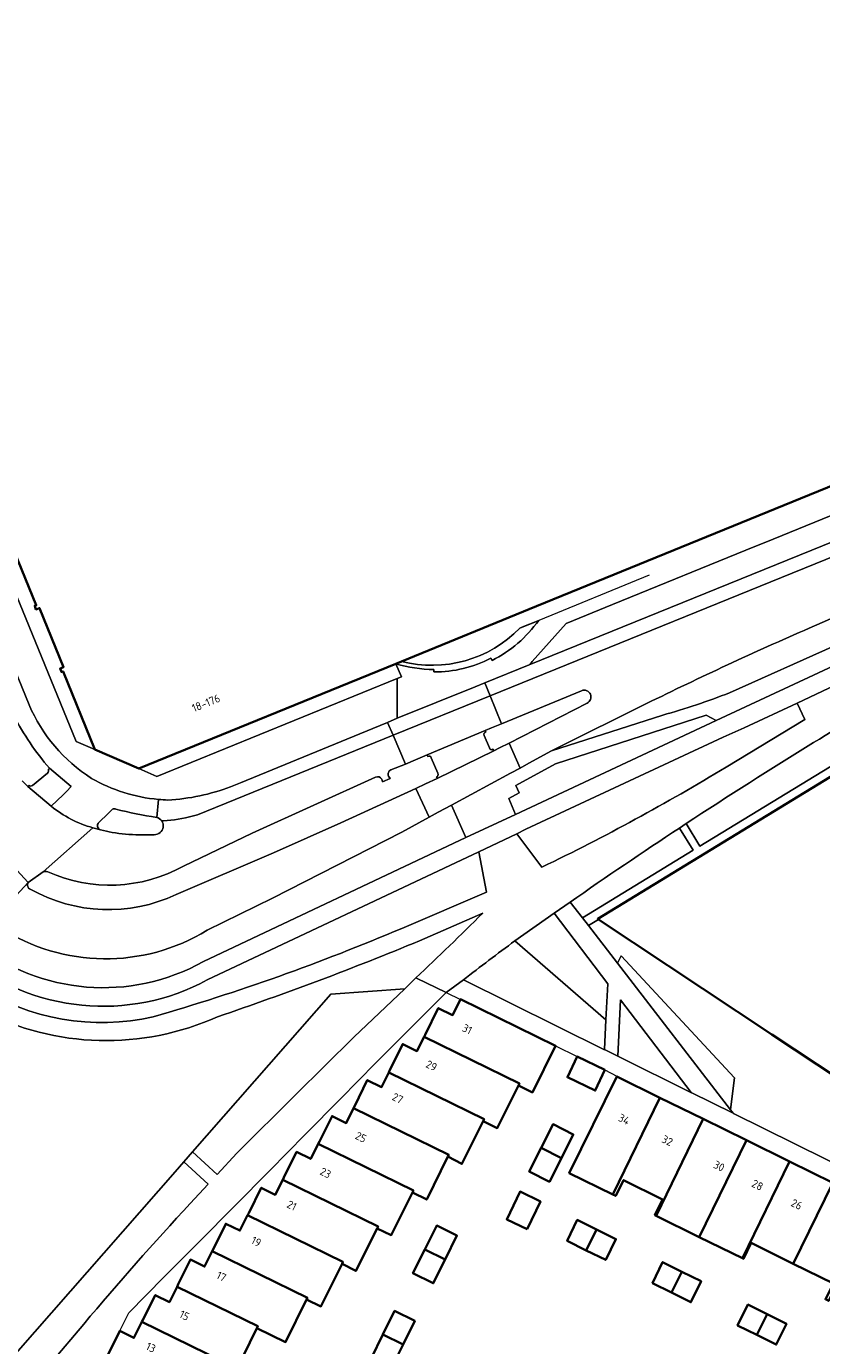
# Model space of a CAD drawing. Extents: x 151587 to 155483, y 462503 to 464608.
# Tile 174 of 236: x 154346 to 154436, y 463253 to 463403. Entities that reach past the tile are written whole.
import ezdxf
from ezdxf.enums import TextEntityAlignment as Align

# ---------------------------------------------------------------- set-up
doc = ezdxf.new("R2010")
doc.units = 0
doc.header["$LTSCALE"] = 0.5
for name, color, linetype, lineweight in [('B-RO-GR-BEPLANTING_CULTUUR_BODEMBEDEKKER-GV', 251, 'CONTINUOUS', 18), ('B-RO-GR-BEPLANTING_CULTUUR_VASTE PLANTENVAK-GV', 251, 'CONTINUOUS', 18), ('B-RO-GR-GROENVOORZIENING-GV', 251, 'CONTINUOUS', 18), ('B-RO-IE-TERREINAFSCHEIDING_KUNSTMATIG_MUUR-G', 251, 'IE-TERREINAFSCHEIDING-KUNSTMATIG-DICHT', 18), ('B-RO-OG-BEBOUWING-GV', 6, 'CONTINUOUS', 35), ('B-RO-OG-BEBOUWING-T18', 1, 'CONTINUOUS', 18), ('B-RO-OG-TERREIN_CULTUURSCHEIDING-GV', 251, 'CONTINUOUS', 18), ('B-RO-VH-VERHARDING_ASFALT-GV', 251, 'CONTINUOUS', 18), ('B-RO-VH-VERHARDING_BEDRIJFSVLOERPLAAT-GV', 251, 'CONTINUOUS', 18), ('B-RO-VH-VERHARDING_BETON-GV', 251, 'CONTINUOUS', 18), ('B-RO-VH-VERHARDING_BETONSTRAATSTEEN-GV', 251, 'CONTINUOUS', 18), ('B-RO-VH-VERHARDING_STRAATBAKSTEEN-GV', 251, 'CONTINUOUS', 18), ('B-RO-VH-VERHARDING_TEGEL-GV', 251, 'CONTINUOUS', 18)]:
    doc.layers.add(name, color=color, linetype=linetype, lineweight=lineweight)
doc.styles.add('NLCS-ISO-M200-T18', font='NLCS-ISO.ttf', dxfattribs={"height": 0.36})
doc.linetypes.add('IE-TERREINAFSCHEIDING-KUNSTMATIG-DICHT', pattern='A,8,-1,[82,NLCS.SHX,S=0.75,R=90,X=0,Y=0],-1', length=10)

msp = doc.modelspace()

# ---------------------------------------------------------------- linework, layer by layer
at = {"layer": 'B-RO-GR-BEPLANTING_CULTUUR_BODEMBEDEKKER-GV', "flags": 128}
for points in [[(154401.313, 463298.923), (154411.643, 463289.953), (154411.869, 463294.053), (154405.751, 463302.068)], [(154425.752, 463279.752), (154425.958, 463281.323), (154426.227, 463283.378), (154413.379, 463297.231), (154412.943, 463296.396)]]:
    msp.add_lwpolyline(points, close=True, dxfattribs=at)
at = {"layer": 'B-RO-GR-BEPLANTING_CULTUUR_VASTE PLANTENVAK-GV', "flags": 128}
msp.add_lwpolyline([(154388.816, 463293.503), (154380.421, 463292.864), (154364.766, 463274.996), (154367.542, 463272.424), (154369.783, 463274.842), (154376.478, 463281.488), (154383.036, 463287.998)], close=True, dxfattribs=at)
msp.add_lwpolyline([(154364.495, 463269.135), (154366.516, 463271.316), (154363.77, 463273.86), (154362.793, 463272.744), (154352.816, 463261.365), (154342.801, 463249.962), (154345.233, 463246.97), (154352.42, 463255.474)], dxfattribs=at)
at = {"layer": 'B-RO-GR-BEPLANTING_CULTUUR_VASTE PLANTENVAK-GV'}
msp.add_lwpolyline([(154352.42, 463255.474, -0.0119653), (154364.495, 463269.135)], format="xyb", dxfattribs=at)
at = {"layer": 'B-RO-GR-GROENVOORZIENING-GV', "flags": 128}
msp.add_lwpolyline([(154424.137, 463323.902), (154423.013, 463324.503), (154405.92, 463319.014), (154401.408, 463316.531), (154401.793, 463315.705), (154400.624, 463315.076), (154401.399, 463313.242)], close=True, dxfattribs=at)
at = {"layer": 'B-RO-IE-TERREINAFSCHEIDING_KUNSTMATIG_MUUR-G', "flags": 128}
for points in [[(154416.524, 463340.387), (154404.014, 463335.271), (154402.084, 463334.483)], [(154405.924, 463287.023), (154408.366, 463285.803)], [(154411.517, 463284.292), (154412.878, 463283.582), (154412.87, 463283.556)]]:
    msp.add_lwpolyline(points, dxfattribs=at)
at = {"layer": 'B-RO-OG-BEBOUWING-GV', "flags": 128}
msp.add_lwpolyline([(154329.435, 463380.04), (154347.033, 463336.994), (154346.853, 463336.934), (154346.993, 463336.518), (154347.401, 463336.656), (154350.119, 463329.967), (154349.722, 463329.801), (154349.882, 463329.417), (154350.063, 463329.489), (154353.677, 463320.616), (154358.644, 463318.457), (154387.797, 463330.35), (154388.444, 463330.614), (154403.774, 463336.867), (154459.928, 463359.775), (154450.897, 463381.916), (154444.491, 463397.594), (154442.667, 463402.075), (154442.147, 463403.353)], dxfattribs=at)
for points in [[(154463.407, 463268.905), (154468.638, 463265.442), (154471.179, 463277.006), (154472.256, 463276.77), (154480.181, 463312.93), (154479.112, 463313.183), (154480.802, 463320.939), (154480.412, 463321.047), (154480.619, 463321.982), (154481.023, 463323.811), (154481.423, 463323.724), (154481.595, 463324.515), (154481.346, 463324.569), (154471.483, 463326.712), (154466.261, 463335.326), (154410.712, 463301.415), (154410.8, 463301.357), (154430.472, 463288.314), (154448.436, 463276.404), (154451.335, 463274.482), (154452.448, 463276.161), (154453.37, 463275.551)], [(154391.019, 463288.052), (154401.825, 463282.756), (154401.719, 463282.54), (154403.309, 463281.735), (154405.924, 463287.023), (154395.137, 463292.31), (154395.126, 463292.288), (154394.239, 463290.505), (154392.625, 463291.302), (154391.124, 463288.265)], [(154387.014, 463284.01), (154397.826, 463278.712), (154397.72, 463278.496), (154399.319, 463277.684), (154401.719, 463282.54), (154401.825, 463282.756), (154391.019, 463288.052), (154390.211, 463286.416), (154388.597, 463287.213), (154387.148, 463284.281)], [(154411.517, 463284.292), (154408.366, 463285.803), (154407.274, 463283.463), (154410.425, 463281.952)], [(154387.014, 463284.01), (154386.192, 463282.345), (154384.576, 463283.137), (154383.144, 463280.217), (154383.018, 463279.96), (154393.809, 463274.672), (154393.703, 463274.456), (154395.312, 463273.633), (154397.72, 463278.496), (154397.826, 463278.712)], [(154412.87, 463283.556), (154407.471, 463272.599), (154412.418, 463270.164), (154417.771, 463281.141)], [(154412.418, 463270.164), (154412.743, 463270.004), (154413.632, 463271.787), (154418.065, 463269.606), (154417.187, 463267.821), (154417.319, 463267.756), (154422.67, 463278.728), (154417.771, 463281.141)], [(154379.001, 463275.892), (154389.805, 463270.597), (154389.699, 463270.381), (154391.32, 463269.582), (154393.703, 463274.456), (154393.809, 463274.672), (154383.018, 463279.96), (154382.186, 463278.261), (154380.574, 463279.062), (154379.138, 463276.169)], [(154404.301, 463275.44), (154406.588, 463274.288), (154407.94, 463276.971), (154405.654, 463278.123)], [(154422.217, 463265.341), (154427.568, 463276.315), (154422.67, 463278.728), (154417.319, 463267.756)], [(154427.568, 463276.315), (154422.217, 463265.341), (154427.114, 463262.926), (154432.466, 463273.901)], [(154374.983, 463271.831), (154385.791, 463266.535), (154385.685, 463266.319), (154387.298, 463265.561), (154389.699, 463270.381), (154389.805, 463270.597), (154379.001, 463275.892), (154378.16, 463274.198), (154376.557, 463274.995), (154375.117, 463272.1)], [(154406.588, 463274.288), (154404.301, 463275.44), (154402.949, 463272.757), (154405.235, 463271.604)], [(154437.364, 463271.488), (154432.466, 463273.901), (154427.114, 463262.926), (154427.237, 463262.865), (154428.12, 463264.661), (154432.891, 463262.314)], [(154385.685, 463266.319), (154385.791, 463266.535), (154374.983, 463271.831), (154374.139, 463270.133), (154372.545, 463270.924), (154371.12, 463268.055), (154371.001, 463267.816), (154381.814, 463262.517), (154381.708, 463262.301), (154383.282, 463261.498)], [(154402.693, 463266.221), (154404.205, 463269.378), (154401.896, 463270.484), (154400.384, 463267.327)], [(154432.891, 463262.314), (154437.438, 463260.077), (154436.528, 463258.289), (154436.911, 463258.1), (154442.262, 463269.074), (154437.364, 463271.488)], [(154366.998, 463263.744), (154377.784, 463258.458), (154377.678, 463258.242), (154379.306, 463257.466), (154381.708, 463262.301), (154381.814, 463262.517), (154371.001, 463267.816), (154370.13, 463266.061), (154368.523, 463266.85), (154367.118, 463263.987)], [(154409.41, 463263.829), (154410.577, 463266.19), (154408.39, 463267.27), (154407.246, 463264.898)], [(154391.106, 463263.94), (154393.396, 463262.796), (154394.745, 463265.496), (154392.456, 463266.642)], [(154410.577, 463266.19), (154409.41, 463263.829), (154411.619, 463262.738), (154412.763, 463265.11)], [(154362.992, 463259.708), (154372.163, 463255.214), (154372.057, 463254.998), (154375.297, 463253.415), (154377.678, 463258.242), (154377.784, 463258.458), (154366.998, 463263.744), (154366.124, 463261.978), (154364.511, 463262.777), (154363.123, 463259.974)], [(154393.396, 463262.796), (154391.106, 463263.94), (154389.756, 463261.239), (154392.046, 463260.095)], [(154420.247, 463261.407), (154418.067, 463262.493), (154416.923, 463260.121), (154419.072, 463259.05)], [(154419.072, 463259.05), (154421.282, 463257.949), (154422.426, 463260.321), (154420.247, 463261.407)], [(154359.005, 463255.707), (154368.181, 463251.21), (154368.075, 463250.994), (154369.683, 463250.186), (154372.057, 463254.998), (154372.163, 463255.214), (154362.992, 463259.708), (154362.129, 463257.965), (154360.518, 463258.763), (154359.111, 463255.921)], [(154388.63, 463253.137), (154389.964, 463255.829), (154387.671, 463256.966), (154386.336, 463254.273)], [(154429.927, 463256.595), (154427.735, 463257.678), (154426.565, 463255.311), (154428.756, 463254.228)], [(154359.005, 463255.707), (154358.109, 463253.897), (154356.502, 463254.694), (154355.03, 463251.732), (154365.794, 463246.433), (154368.075, 463250.994), (154368.181, 463251.21)], [(154428.756, 463254.228), (154430.948, 463253.144), (154432.118, 463255.511), (154429.927, 463256.595)], [(154386.336, 463254.273), (154385.002, 463251.581), (154387.296, 463250.444), (154388.63, 463253.137)]]:
    msp.add_lwpolyline(points, close=True, dxfattribs=at)
at = {"layer": 'B-RO-OG-TERREIN_CULTUURSCHEIDING-GV', "flags": 128}
for points in [[(154420.729, 463312.223), (154422.299, 463309.671), (154465.709, 463336.125), (154464.568, 463338.038), (154456.843, 463333.896)], [(154408.878, 463327.292), (154399.783, 463323.553), (154398.674, 463323.086), (154397.959, 463322.785), (154398.015, 463322.623)], [(154398.813, 463320.648), (154398.908, 463320.475), (154399.586, 463320.81), (154400.674, 463321.36), (154409.495, 463325.888)], [(154425.275, 463318.641), (154434.213, 463324.043), (154433.345, 463325.883), (154427.303, 463323.076), (154424.923, 463322.023), (154402.568, 463311.602), (154401.531, 463311.064), (154404.385, 463307.284)], [(154397.818, 463322.229), (154398.417, 463320.804)], [(154391.428, 463319.851), (154391.36, 463320.032), (154390.029, 463319.445), (154388.904, 463318.963), (154387.234, 463318.313)], [(154392.569, 463317.926), (154391.823, 463319.683)], [(154348.4, 463318.392), (154348.529, 463318.52)], [(154345.442, 463317.07), (154346.073, 463316.415), (154346.211, 463316.555)], [(154346.588, 463316.548), (154348.302, 463317.943)], [(154362.893, 463304.169), (154373.925, 463308.913), (154381.586, 463312.319), (154390.069, 463316.192), (154391.183, 463316.723), (154392.517, 463317.328), (154392.431, 463317.496)], [(154385.518, 463317.493), (154371.516, 463311.148), (154363.723, 463307.396)], [(154386.991, 463317.61), (154387.168, 463317.34), (154386.281, 463316.974), (154386.213, 463317.275)], [(154355.673, 463313.842), (154355.212, 463313.395)], [(154365.979, 463296.566), (154395.75, 463310.645), (154394.112, 463314.314), (154392.627, 463313.511), (154391.587, 463312.938), (154388.506, 463311.235), (154373.833, 463303.755), (154366.399, 463300.12)], [(154355.212, 463313.395), (154354.106, 463312.322)], [(154358.702, 463310.952), (154360.4, 463310.966)], [(154407.59, 463303.322), (154408.979, 463301.534), (154421.517, 463309.206), (154419.969, 463311.716)], [(154388.478, 463300.339), (154398.087, 463304.443), (154397.208, 463309.036), (154366.422, 463294.492)], [(154347.8, 463306.755), (154346.107, 463305.525)], [(154397.669, 463302.061), (154390.485, 463298.924)], [(154411.478, 463286.589), (154411.643, 463289.953), (154401.313, 463298.923)], [(154323.315, 463276.267), (154329.711, 463273.005), (154321.123, 463252.539), (154340.795, 463241.526), (154341.52, 463242.559), (154345.233, 463246.97), (154342.801, 463249.962), (154352.816, 463261.365), (154362.793, 463272.744), (154363.77, 463273.86), (154364.766, 463274.996), (154380.421, 463292.864), (154388.816, 463293.503), (154390.093, 463294.714)], [(154395.468, 463294.49), (154411.477, 463286.574), (154411.478, 463286.589)]]:
    msp.add_lwpolyline(points, dxfattribs=at)
at = {"layer": 'B-RO-OG-TERREIN_CULTUURSCHEIDING-GV'}
for points in [[(154456.843, 463333.896, 0.0122024), (154435.18, 463321.406)], [(154409.495, 463325.888, 0.9833842), (154408.878, 463327.292)], [(154348.529, 463318.52, -0.0615387), (154344.485, 463324.469)], [(154398.015, 463322.623, 0.4385791), (154397.818, 463322.229)], [(154435.18, 463321.406, 0.0068535), (154420.729, 463312.223)], [(154391.823, 463319.683, 0.4499897), (154391.428, 463319.851)], [(154398.417, 463320.804, 0.5209341), (154398.813, 463320.648)], [(154348.302, 463317.943, 0.2539523), (154348.4, 463318.392)], [(154387.234, 463318.313, 0.4192046), (154386.991, 463317.61)], [(154404.385, 463307.284, 0.0239753), (154425.275, 463318.641)], [(154386.213, 463317.275, 0.3773152), (154385.518, 463317.493)], [(154392.431, 463317.496, 0.4145464), (154392.569, 463317.926)], [(154346.211, 463316.555, 0.4376627), (154346.588, 463316.548)], [(154356.064, 463313.876, 0.2355163), (154355.673, 463313.842)], [(154360.704, 463312.932, -0.0353715), (154356.064, 463313.876)], [(154354.106, 463312.322, 0.5726821), (154354.333, 463311.524)], [(154361.258, 463312.529, 0.1763261), (154360.704, 463312.932)], [(154361.417, 463311.811, 0.188053), (154361.258, 463312.529)], [(154354.333, 463311.524, 0.0290375), (154355.635, 463311.22)], [(154355.635, 463311.22, 0.0410822), (154358.702, 463310.952)], [(154360.4, 463310.966, 0.3760059), (154361.417, 463311.811)], [(154419.969, 463311.716, 0.0070836), (154407.59, 463303.322)], [(154348.338, 463306.755, 0.1226766), (154347.8, 463306.755)], [(154363.723, 463307.396, -0.2366572), (154348.338, 463306.755)], [(154346.107, 463305.525, 0.4631262), (154346.345, 463304.786)], [(154346.345, 463304.786, 0.2411754), (154362.893, 463304.169)], [(154390.093, 463294.714, 0.0046237), (154397.669, 463302.061)], [(154366.399, 463300.12, -0.2877193), (154342.963, 463300.401)], [(154360.293, 463290.319, 0.0307158), (154388.478, 463300.339)], [(154340.083, 463298.684, 0.3041391), (154365.979, 463296.566)], [(154390.485, 463298.924, -0.0165165), (154367.599, 463290.326)], [(154401.313, 463298.923, 0.0077706), (154395.468, 463294.49)], [(154366.422, 463294.492, -0.3045421), (154338.797, 463297.169)], [(154340.32, 463293.77, 0.1987117), (154360.293, 463290.319)], [(154367.599, 463290.326, -0.2280998), (154340.865, 463291.024)]]:
    msp.add_lwpolyline(points, format="xyb", dxfattribs=at)
at = {"layer": 'B-RO-OG-TERREIN_CULTUURSCHEIDING-GV', "flags": 128}
for points in [[(154412.943, 463296.396), (154413.379, 463297.231), (154426.227, 463283.378), (154425.958, 463281.323), (154425.752, 463279.752), (154426.056, 463279.374), (154426.087, 463279.336), (154426.092, 463279.33), (154450.576, 463267.243), (154457.112, 463270.47), (154453.571, 463273.047), (154453.37, 463275.551), (154452.448, 463276.161), (154451.335, 463274.482), (154448.436, 463276.404), (154430.472, 463288.314), (154410.8, 463301.357), (154409.662, 463300.661)], [(154412.972, 463285.849), (154412.974, 463285.844), (154421.333, 463281.696), (154421.314, 463281.721), (154413.28, 463292.254)]]:
    msp.add_lwpolyline(points, close=True, dxfattribs=at)
at = {"layer": 'B-RO-VH-VERHARDING_ASFALT-GV', "flags": 128}
for points in [[(154346.213, 463325.697), (154321.318, 463386.737)], [(154441.618, 463345.916), (154402.949, 463330.23), (154397.917, 463328.184), (154398.51, 463326.714), (154440.225, 463343.662), (154441.545, 463344.244), (154458.812, 463353.168), (154459.746, 463353.626), (154459.027, 463355.002), (154458.104, 463354.559)], [(154458.078, 463348.276), (154461.115, 463349.772), (154461.491, 463349.954), (154459.951, 463353.233), (154459.746, 463353.626), (154458.812, 463353.168), (154441.545, 463344.244), (154440.225, 463343.662), (154398.51, 463326.714), (154399.783, 463323.553), (154408.878, 463327.292)], [(154366.422, 463294.492), (154397.208, 463309.036), (154401.531, 463311.064), (154402.568, 463311.602), (154424.923, 463322.023), (154427.303, 463323.076), (154433.345, 463325.883), (154466.372, 463341.54), (154465.508, 463343.476), (154462.861, 463342.217), (154438.494, 463330.622), (154424.137, 463323.902), (154401.399, 463313.242), (154395.75, 463310.645), (154365.979, 463296.566)], [(154409.495, 463325.888), (154400.674, 463321.36), (154401.896, 463318.514), (154402.902, 463319.072), (154405.482, 463320.485), (154416.783, 463326.094)], [(154361.258, 463312.529), (154361.46, 463312.533), (154362.723, 463312.657), (154363.967, 463312.879), (154365.31, 463313.225), (154387.497, 463322.239), (154386.87, 463323.701), (154385.21, 463323.002), (154370.188, 463316.85), (154369.075, 463316.406)], [(154387.234, 463318.313), (154388.904, 463318.963), (154387.497, 463322.239), (154365.31, 463313.225), (154363.967, 463312.879), (154362.723, 463312.657), (154361.46, 463312.533), (154361.258, 463312.529)], [(154348.529, 463318.52), (154351.006, 463316.413), (154350.459, 463315.878)], [(154348.733, 463314.191), (154346.073, 463316.415), (154345.442, 463317.07)], [(154363.723, 463307.396), (154371.516, 463311.148), (154385.518, 463317.493)], [(154386.213, 463317.275), (154386.281, 463316.974), (154387.168, 463317.34), (154386.991, 463317.61)], [(154350.459, 463315.878), (154350.074, 463315.502), (154348.733, 463314.191)], [(154366.399, 463300.12), (154373.833, 463303.755), (154388.506, 463311.235), (154391.587, 463312.938), (154390.069, 463316.192), (154381.586, 463312.319), (154373.925, 463308.913), (154362.893, 463304.169)], [(154354.106, 463312.322), (154355.212, 463313.395), (154355.673, 463313.842)], [(154360.888, 463314.965), (154360.704, 463312.932)], [(154360.704, 463312.932), (154360.888, 463314.965)], [(154342.89, 463310.155), (154342.237, 463309.694), (154346.107, 463305.525), (154347.8, 463306.755), (154353.449, 463311.742)], [(154354.333, 463311.524), (154353.449, 463311.742), (154347.8, 463306.755)], [(154353.449, 463311.742), (154354.333, 463311.524)], [(154360.4, 463310.966), (154358.702, 463310.952)], [(154341.957, 463301.096), (154346.107, 463305.525), (154342.237, 463309.694), (154341.47, 463309.153)], [(154346.107, 463305.525), (154341.957, 463301.096), (154342.963, 463300.401)]]:
    msp.add_lwpolyline(points, dxfattribs=at)
at = {"layer": 'B-RO-VH-VERHARDING_ASFALT-GV'}
for points in [[(154435.291, 463334.648, -0.0217654), (154453.477, 463341.744)], [(154416.783, 463326.094, -0.0118934), (154435.291, 463334.648)], [(154408.878, 463327.292, -0.9833842), (154409.495, 463325.888)], [(154353.293, 463317.349, -0.1497285), (154346.213, 463325.697)], [(154344.485, 463324.469, 0.0615387), (154348.529, 463318.52)], [(154386.991, 463317.61, -0.4192046), (154387.234, 463318.313)], [(154360.888, 463314.965, -0.1074294), (154353.293, 463317.349)], [(154385.518, 463317.493, -0.3773152), (154386.213, 463317.275)], [(154369.075, 463316.406, -0.0784779), (154361.95, 463314.899)], [(154348.733, 463314.191, 0.1016675), (154353.449, 463311.742)], [(154353.449, 463311.742, -0.1016675), (154348.733, 463314.191)], [(154355.673, 463313.842, -0.2355163), (154356.064, 463313.876)], [(154356.064, 463313.876, 0.0353715), (154360.704, 463312.932)], [(154361.95, 463314.899, -0.0151245), (154360.888, 463314.965)], [(154354.333, 463311.524, -0.5726821), (154354.106, 463312.322)], [(154360.704, 463312.932, -0.1763261), (154361.258, 463312.529)], [(154361.258, 463312.529, -0.188053), (154361.417, 463311.811)], [(154355.635, 463311.22, -0.0290375), (154354.333, 463311.524)], [(154358.702, 463310.952, -0.0410822), (154355.635, 463311.22)], [(154361.417, 463311.811, -0.3760059), (154360.4, 463310.966)], [(154347.8, 463306.755, -0.1226766), (154348.338, 463306.755)], [(154348.338, 463306.755, 0.2366572), (154363.723, 463307.396)], [(154346.345, 463304.786, -0.4631262), (154346.107, 463305.525)], [(154362.893, 463304.169, -0.2411754), (154346.345, 463304.786)], [(154342.963, 463300.401, 0.2877193), (154366.399, 463300.12)], [(154365.979, 463296.566, -0.3041391), (154340.083, 463298.684)], [(154338.797, 463297.169, 0.3045421), (154366.422, 463294.492)]]:
    msp.add_lwpolyline(points, format="xyb", dxfattribs=at)
at = {"layer": 'B-RO-VH-VERHARDING_ASFALT-GV', "flags": 128}
for points in [[(154386.87, 463323.701), (154387.497, 463322.239), (154398.51, 463326.714), (154397.917, 463328.184), (154396.811, 463327.743), (154387.977, 463324.168)], [(154391.36, 463320.032), (154397.959, 463322.785), (154398.674, 463323.086), (154399.783, 463323.553), (154398.51, 463326.714), (154387.497, 463322.239), (154388.904, 463318.963), (154390.029, 463319.445)], [(154398.908, 463320.475), (154392.517, 463317.328), (154391.183, 463316.723), (154390.069, 463316.192), (154391.587, 463312.938), (154392.627, 463313.511), (154394.112, 463314.314), (154400.81, 463317.938), (154401.896, 463318.514), (154400.674, 463321.36), (154399.586, 463320.81)]]:
    msp.add_lwpolyline(points, close=True, dxfattribs=at)
at = {"layer": 'B-RO-VH-VERHARDING_BEDRIJFSVLOERPLAAT-GV'}
for points in [[(154398.718, 463330.724, 0.1218106), (154404.014, 463335.271)], [(154401.867, 463334.394, -0.2695403), (154388.444, 463330.614)], [(154387.797, 463330.35, 0.0716989), (154392.132, 463329.705)], [(154392.134, 463329.422, 0.1203843), (154398.598, 463330.978)]]:
    msp.add_lwpolyline(points, format="xyb", dxfattribs=at)
at = {"layer": 'B-RO-VH-VERHARDING_BEDRIJFSVLOERPLAAT-GV', "flags": 128}
for points in [[(154404.014, 463335.271), (154401.867, 463334.394)], [(154388.444, 463330.614), (154387.797, 463330.35)], [(154398.598, 463330.978), (154398.718, 463330.724)], [(154392.132, 463329.705), (154392.134, 463329.422)]]:
    msp.add_lwpolyline(points, dxfattribs=at)
at = {"layer": 'B-RO-VH-VERHARDING_BETON-GV', "flags": 128}
for points in [[(154454.952, 463353.421), (154443.709, 463349.732), (154442.56, 463349.365), (154429.78, 463344.149), (154428.539, 463343.643), (154412.366, 463337.06), (154407.12, 463334.92), (154403.278, 463330.603), (154403.148, 463330.458), (154402.949, 463330.23), (154441.618, 463345.916)], [(154425.646, 463327.059), (154437.634, 463332.403)], [(154416.783, 463326.094), (154405.482, 463320.485), (154418.08, 463324.522)]]:
    msp.add_lwpolyline(points, dxfattribs=at)
at = {"layer": 'B-RO-VH-VERHARDING_BETON-GV'}
for points in [[(154453.477, 463341.744, 0.0217654), (154435.291, 463334.648)], [(154435.291, 463334.648, 0.0118934), (154416.783, 463326.094)], [(154418.08, 463324.522, 0.0252427), (154425.646, 463327.059)]]:
    msp.add_lwpolyline(points, format="xyb", dxfattribs=at)
at = {"layer": 'B-RO-VH-VERHARDING_BETONSTRAATSTEEN-GV', "flags": 128}
for points in [[(154446.385, 463398.365), (154445.852, 463399.288), (154445.016, 463398.782), (154442.972, 463402.262), (154442.667, 463402.075), (154444.491, 463397.594), (154450.897, 463381.916), (154459.928, 463359.775), (154403.774, 463336.867), (154388.444, 463330.614)], [(154358.644, 463318.457), (154353.677, 463320.616), (154351.557, 463321.537), (154322.008, 463393.769), (154318.717, 463391.45), (154318.917, 463391.213), (154319.174, 463390.84)], [(154321.318, 463386.737), (154346.213, 463325.697)], [(154387.797, 463330.35), (154388.44, 463328.878), (154387.963, 463328.683), (154387.977, 463324.168), (154396.811, 463327.743), (154397.917, 463328.184), (154402.949, 463330.23), (154403.148, 463330.458), (154403.278, 463330.603), (154407.12, 463334.92), (154412.366, 463337.06), (154428.539, 463343.643), (154429.78, 463344.149), (154442.56, 463349.365)], [(154401.867, 463334.394), (154404.014, 463335.271)], [(154398.718, 463330.724), (154398.598, 463330.978)], [(154369.075, 463316.406), (154370.188, 463316.85), (154385.21, 463323.002), (154386.87, 463323.701), (154387.977, 463324.168), (154387.963, 463328.683), (154360.696, 463317.558), (154358.644, 463318.457)], [(154392.134, 463329.422), (154392.132, 463329.705)], [(154398.015, 463322.623), (154397.959, 463322.785), (154391.36, 463320.032), (154391.428, 463319.851)], [(154398.417, 463320.804), (154397.818, 463322.229)], [(154391.823, 463319.683), (154392.569, 463317.926)], [(154392.431, 463317.496), (154392.517, 463317.328), (154398.908, 463320.475), (154398.813, 463320.648)]]:
    msp.add_lwpolyline(points, dxfattribs=at)
at = {"layer": 'B-RO-VH-VERHARDING_BETONSTRAATSTEEN-GV'}
for points in [[(154404.014, 463335.271, -0.1218106), (154398.718, 463330.724)], [(154388.444, 463330.614, 0.2695403), (154401.867, 463334.394)], [(154392.132, 463329.705, -0.0716989), (154387.797, 463330.35)], [(154398.598, 463330.978, -0.1203843), (154392.134, 463329.422)], [(154346.213, 463325.697, 0.1497285), (154353.293, 463317.349)], [(154397.818, 463322.229, -0.4385791), (154398.015, 463322.623)], [(154391.428, 463319.851, -0.4499897), (154391.823, 463319.683)], [(154398.813, 463320.648, -0.5209341), (154398.417, 463320.804)], [(154353.293, 463317.349, 0.1074294), (154360.888, 463314.965)], [(154392.569, 463317.926, -0.4145464), (154392.431, 463317.496)], [(154361.95, 463314.899, 0.0784779), (154369.075, 463316.406)], [(154360.888, 463314.965, 0.0151245), (154361.95, 463314.899)]]:
    msp.add_lwpolyline(points, format="xyb", dxfattribs=at)
at = {"layer": 'B-RO-VH-VERHARDING_STRAATBAKSTEEN-GV', "flags": 128}
for points in [[(154456.843, 463333.896), (154464.568, 463338.038), (154465.709, 463336.125), (154466.261, 463335.326), (154468.624, 463336.767), (154469.243, 463337.145), (154466.372, 463341.54), (154433.345, 463325.883), (154434.213, 463324.043), (154425.275, 463318.641)], [(154418.08, 463324.522), (154405.482, 463320.485), (154402.902, 463319.072), (154401.896, 463318.514), (154400.81, 463317.938), (154394.112, 463314.314), (154395.75, 463310.645), (154401.399, 463313.242), (154400.624, 463315.076), (154401.793, 463315.705), (154401.408, 463316.531), (154405.92, 463319.014), (154423.013, 463324.503), (154424.137, 463323.902), (154438.494, 463330.622), (154438.167, 463331.299), (154437.634, 463332.403), (154425.646, 463327.059)], [(154419.969, 463311.716), (154420.729, 463312.223)], [(154404.385, 463307.284), (154401.531, 463311.064), (154397.208, 463309.036), (154398.087, 463304.443), (154388.478, 463300.339)], [(154401.313, 463298.923), (154405.751, 463302.068), (154407.59, 463303.322)], [(154390.485, 463298.924), (154397.669, 463302.061)], [(154352.453, 463246.545), (154355.03, 463251.732), (154356.502, 463254.694), (154357.517, 463256.736), (154361.512, 463260.772), (154365.505, 463264.786), (154369.504, 463268.848), (154373.522, 463272.892), (154377.536, 463276.964), (154381.542, 463281.012), (154385.528, 463285.081), (154389.508, 463289.057), (154393.516, 463293.073), (154390.144, 463294.69), (154390.093, 463294.714), (154388.816, 463293.503), (154383.036, 463287.998), (154376.478, 463281.488), (154369.783, 463274.842), (154367.542, 463272.424), (154364.766, 463274.996), (154363.77, 463273.86), (154366.516, 463271.316), (154364.495, 463269.135)], [(154390.093, 463294.714), (154390.144, 463294.69), (154393.516, 463293.073), (154395.468, 463294.49)], [(154450.576, 463267.243), (154426.092, 463279.33), (154426.087, 463279.336), (154426.056, 463279.374), (154421.314, 463281.721), (154421.333, 463281.696), (154412.974, 463285.844), (154412.972, 463285.849), (154411.478, 463286.589), (154411.477, 463286.574), (154395.468, 463294.49), (154393.516, 463293.073), (154395.126, 463292.288), (154395.137, 463292.31), (154405.924, 463287.023), (154408.366, 463285.803), (154411.517, 463284.292), (154412.878, 463283.582), (154412.87, 463283.556), (154417.771, 463281.141), (154422.67, 463278.728), (154427.568, 463276.315), (154432.466, 463273.901), (154437.364, 463271.488)], [(154352.42, 463255.474), (154345.233, 463246.97), (154341.52, 463242.559), (154340.795, 463241.526), (154340.319, 463240.848), (154342.951, 463239.377), (154343.719, 463240.484), (154343.841, 463240.415), (154346.21, 463243.171), (154346.602, 463243.638), (154347.388, 463244.537), (154350.552, 463242.677), (154351.266, 463244.135), (154351.973, 463245.579), (154352.453, 463246.545)]]:
    msp.add_lwpolyline(points, dxfattribs=at)
at = {"layer": 'B-RO-VH-VERHARDING_STRAATBAKSTEEN-GV'}
for points in [[(154435.18, 463321.406, -0.0122024), (154456.843, 463333.896)], [(154425.646, 463327.059, -0.0252427), (154418.08, 463324.522)], [(154420.729, 463312.223, -0.0068535), (154435.18, 463321.406)], [(154425.275, 463318.641, -0.0239753), (154404.385, 463307.284)], [(154407.59, 463303.322, -0.0070836), (154419.969, 463311.716)], [(154397.669, 463302.061, -0.0046237), (154390.093, 463294.714)], [(154388.478, 463300.339, -0.0307158), (154360.293, 463290.319)], [(154367.599, 463290.326, 0.0165165), (154390.485, 463298.924)], [(154395.468, 463294.49, -0.0077706), (154401.313, 463298.923)], [(154360.293, 463290.319, -0.1987117), (154340.32, 463293.77)], [(154340.865, 463291.024, 0.2280998), (154367.599, 463290.326)], [(154364.495, 463269.135, 0.0119653), (154352.42, 463255.474)]]:
    msp.add_lwpolyline(points, format="xyb", dxfattribs=at)
at = {"layer": 'B-RO-VH-VERHARDING_STRAATBAKSTEEN-GV', "flags": 128}
msp.add_lwpolyline([(154411.643, 463289.953), (154411.478, 463286.589), (154412.972, 463285.849), (154413.28, 463292.254), (154421.314, 463281.721), (154426.056, 463279.374), (154425.752, 463279.752), (154412.943, 463296.396), (154409.662, 463300.661), (154408.979, 463301.534), (154407.59, 463303.322), (154405.751, 463302.068), (154411.869, 463294.053)], close=True, dxfattribs=at)
at = {"layer": 'B-RO-VH-VERHARDING_TEGEL-GV', "flags": 128}
for points in [[(154353.677, 463320.616), (154350.063, 463329.489), (154349.882, 463329.417), (154349.722, 463329.801), (154350.119, 463329.967), (154347.401, 463336.656), (154346.993, 463336.518), (154346.853, 463336.934), (154347.033, 463336.994), (154329.435, 463380.04), (154329.259, 463379.969), (154329.103, 463380.354), (154329.381, 463380.467), (154326.636, 463387.173), (154326.359, 463387.058), (154326.199, 463387.443), (154326.384, 463387.52), (154323.423, 463394.779), (154322.008, 463393.769), (154351.557, 463321.537)], [(154410.8, 463301.357), (154410.712, 463301.415), (154466.261, 463335.326), (154465.709, 463336.125), (154422.299, 463309.671), (154420.729, 463312.223), (154419.969, 463311.716), (154421.517, 463309.206), (154408.979, 463301.534), (154409.662, 463300.661)], [(154358.644, 463318.457), (154360.696, 463317.558), (154387.963, 463328.683), (154388.44, 463328.878), (154387.797, 463330.35)]]:
    msp.add_lwpolyline(points, close=True, dxfattribs=at)
at = {"layer": 'B-RO-VH-VERHARDING_TEGEL-GV'}
for points in [[(154348.4, 463318.392, -0.2539523), (154348.302, 463317.943)], [(154346.588, 463316.548, -0.4376627), (154346.211, 463316.555)]]:
    msp.add_lwpolyline(points, format="xyb", dxfattribs=at)
at = {"layer": 'B-RO-VH-VERHARDING_TEGEL-GV', "flags": 128}
for points in [[(154350.074, 463315.502), (154350.459, 463315.878), (154351.006, 463316.413), (154348.529, 463318.52), (154348.4, 463318.392)], [(154348.302, 463317.943), (154346.588, 463316.548)], [(154346.211, 463316.555), (154346.073, 463316.415), (154348.733, 463314.191), (154350.074, 463315.502)]]:
    msp.add_lwpolyline(points, dxfattribs=at)

# ---------------------------------------------------------------- texts
at = {"layer": 'B-RO-OG-BEBOUWING-T18', "style": 'NLCS-ISO-M200-T18'}
for s, rotation, p in [('18-176', 22.2, (154366.281, 463325.893)), ('31', 333.7, (154395.908, 463288.917)), ('29', 333.7, (154391.852, 463284.771)), ('27', 333.9, (154388.019, 463281.074)), ('34', 333.8, (154413.698, 463278.689)), ('25', 333.6, (154383.848, 463276.661)), ('32', 333.8, (154418.602, 463276.273)), ('23', 333.6, (154379.84, 463272.613)), ('30', 333.8, (154424.474, 463273.38)), ('28', 333.8, (154428.827, 463271.235)), ('21', 333.6, (154376.017, 463268.922)), ('26', 333.8, (154433.277, 463269.043)), ('19', 333.8, (154371.984, 463264.824)), ('17', 333.6, (154368.028, 463260.866)), ('15', 333.6, (154363.834, 463256.446)), ('13', 333.6, (154360.033, 463252.812))]:
    msp.add_text(s, height=0.9, rotation=rotation, dxfattribs=at).set_placement(p, align=Align.MIDDLE)

doc.saveas('drawing.dxf')
